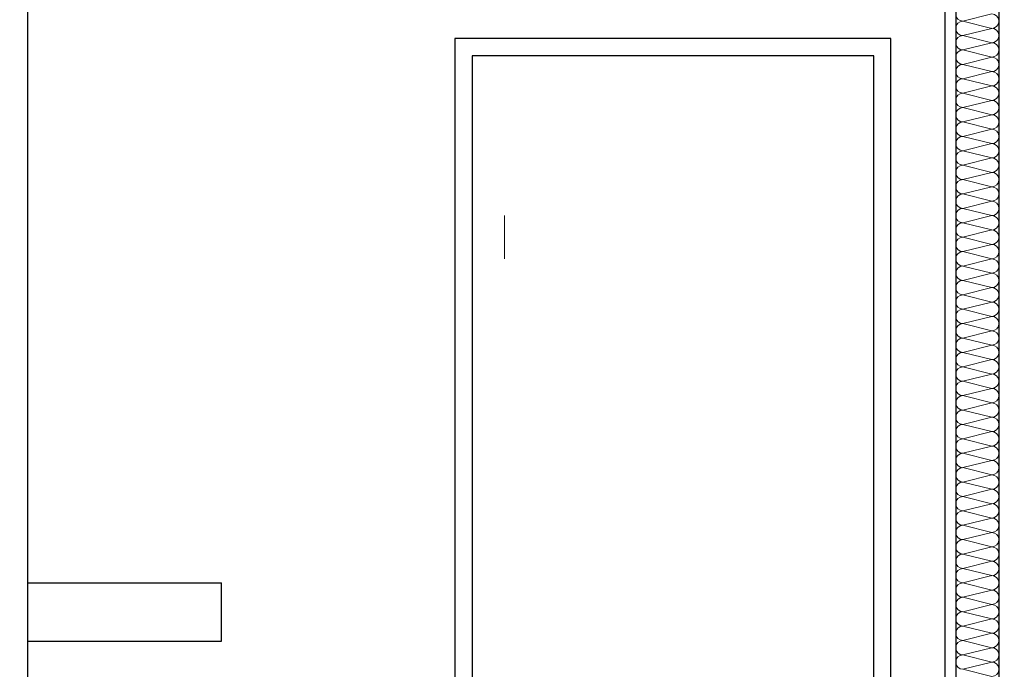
# Model space of a CAD drawing. Header units: metres. Extents: x -12 to 62.3, y -22.2 to 2.8.
# Tile 64 of 214: x 12.8 to 15.1, y -5.2 to -3.7. Entities that reach past the tile are written whole.
import ezdxf

# ---------------------------------------------------------------- set-up
doc = ezdxf.new("R2010")
doc.units = ezdxf.units.M
doc.header["$LTSCALE"] = 20
doc.header["$MEASUREMENT"] = 0
doc.linetypes.add('Raster', pattern=[0.2, 0.1, -0.05, 0, -0.05])
doc.layers.get('0').update_dxf_attribs({"color": 8, "lineweight": 9})
doc.layers.get('Defpoints').update_dxf_attribs({"color": 8, "lineweight": 9})
for name, color, linetype in [('Neubau_A-Installationswände', 8, 'Continuous'), ('Neubau_A-STB Wände', 8, 'Continuous'), ('Neubau_A-TB Wände', 8, 'Continuous'), ('Neubau_C-Sanitär', 8, 'Continuous'), ('Neubau_R-Konstruktionsraster gross', 33, 'Continuous'), ('Neubau_T-Bemaßung', 8, 'Continuous')]:
    doc.layers.add(name, color=color, linetype=linetype)
doc.styles.add('ERSTELLTER_STIL_2', font='arial.ttf')
doc.dimstyles.new('ERSTELLTER_STIL__1', dxfattribs={"dimtxt": 0.0875, "dimasz": 0.059375, "dimexe": 0.18, "dimexo": 0.0625, "dimgap": 0, "dimtad": 1, "dimzin": 0, "dimdsep": 46, "dimtxsty": 'ERSTELLTER_STIL_2', "dimblk": 'ARROWHEAD_6', "dimblk1": 'ARROWHEAD_6', "dimblk2": 'ARROWHEAD_6', "dimcen": 0.09, "dimclrd": 7, "dimclre": 7, "dimclrt": 7, "dimazin": 0, "dimtfac": 1, "dimtdec": 4, "dimtmove": 0, "dimatfit": 3, "dimfxl": 1, "dimtolj": 1, "dimtzin": 0, "dimarcsym": 0})

# ---------------------------------------------------------------- blocks, each defined once
blk = doc.blocks.new('*X369', base_point=(-18420.1572, 0))
at = {"layer": 'Neubau_A-TB Wände', "color": 8, "linetype": 'Continuous', "lineweight": 9}
for p, q in [((-21357.9872, 6.4667), (-21358.0539, 6.45)), ((-21357.9872, 6.4333), (-21358.0539, 6.45)), ((-21357.9872, 6.4333), (-21358.0539, 6.4167)), ((-21357.9872, 6.4), (-21358.0539, 6.4167)), ((-21357.9872, 6.4), (-21358.0539, 6.3833)), ((-21357.9872, 6.3667), (-21358.0539, 6.3833)), ((-21357.9872, 6.3667), (-21358.0539, 6.35)), ((-21357.9872, 6.3333), (-21358.0539, 6.35)), ((-21357.9872, 6.3333), (-21358.0539, 6.3167)), ((-21357.9872, 6.3), (-21358.0539, 6.3167)), ((-21357.9872, 6.3), (-21358.0539, 6.2833)), ((-21357.9872, 6.2667), (-21358.0539, 6.2833)), ((-21357.9872, 6.2667), (-21358.0539, 6.25)), ((-21357.9872, 6.2333), (-21358.0539, 6.25)), ((-21357.9872, 6.2333), (-21358.0539, 6.2167)), ((-21357.9872, 6.2), (-21358.0539, 6.2167)), ((-21357.9872, 6.2), (-21358.0539, 6.1833)), ((-21357.9872, 6.1667), (-21358.0539, 6.1833)), ((-21357.9872, 6.1667), (-21358.0539, 6.15)), ((-21357.9872, 6.1333), (-21358.0539, 6.15)), ((-21357.9872, 6.1333), (-21358.0539, 6.1167)), ((-21357.9872, 6.1), (-21358.0539, 6.1167)), ((-21357.9872, 6.1), (-21358.0539, 6.0833)), ((-21357.9872, 6.0667), (-21358.0539, 6.0833)), ((-21357.9872, 6.0667), (-21358.0539, 6.05)), ((-21357.9872, 6.0333), (-21358.0539, 6.05)), ((-21357.9872, 6.0333), (-21358.0539, 6.0167)), ((-21357.9872, 6), (-21358.0539, 6.0167)), ((-21357.9872, 6), (-21358.0539, 5.9833)), ((-21357.9872, 5.9667), (-21358.0539, 5.9833)), ((-21357.9872, 5.9667), (-21358.0539, 5.95)), ((-21357.9872, 5.9333), (-21358.0539, 5.95)), ((-21357.9872, 5.9333), (-21358.0539, 5.9167)), ((-21357.9872, 5.9), (-21358.0539, 5.9167)), ((-21357.9872, 5.9), (-21358.0539, 5.8833)), ((-21357.9872, 5.8667), (-21358.0539, 5.8833)), ((-21357.9872, 5.8667), (-21358.0539, 5.85)), ((-21357.9872, 5.8333), (-21358.0539, 5.85)), ((-21357.9872, 5.8333), (-21358.0539, 5.8167)), ((-21357.9872, 5.8), (-21358.0539, 5.8167)), ((-21357.9872, 5.8), (-21358.0539, 5.7833)), ((-21357.9872, 5.7667), (-21358.0539, 5.7833)), ((-21357.9872, 5.7667), (-21358.0539, 5.75)), ((-21357.9872, 5.7333), (-21358.0539, 5.75)), ((-21357.9872, 5.7333), (-21358.0539, 5.7167)), ((-21357.9872, 5.7), (-21358.0539, 5.7167)), ((-21357.9872, 5.7), (-21358.0539, 5.6833)), ((-21357.9872, 5.6667), (-21358.0539, 5.6833)), ((-21357.9872, 5.6667), (-21358.0539, 5.65)), ((-21357.9872, 5.6333), (-21358.0539, 5.65)), ((-21357.9872, 5.6333), (-21358.0539, 5.6167)), ((-21357.9872, 5.6), (-21358.0539, 5.6167)), ((-21357.9872, 5.6), (-21358.0539, 5.5833)), ((-21357.9872, 5.5667), (-21358.0539, 5.5833)), ((-21357.9872, 5.5667), (-21358.0539, 5.55)), ((-21357.9872, 5.5333), (-21358.0539, 5.55)), ((-21357.9872, 5.5333), (-21358.0539, 5.5167)), ((-21357.9872, 5.5), (-21358.0539, 5.5167)), ((-21357.9872, 5.5), (-21358.0539, 5.4833)), ((-21357.9872, 5.4667), (-21358.0539, 5.4833)), ((-21357.9872, 5.4667), (-21358.0539, 5.45)), ((-21357.9872, 5.4333), (-21358.0539, 5.45)), ((-21357.9872, 5.4333), (-21358.0539, 5.4167)), ((-21357.9872, 5.4), (-21358.0539, 5.4167)), ((-21357.9872, 5.4), (-21358.0539, 5.3833)), ((-21357.9872, 5.3667), (-21358.0539, 5.3833)), ((-21357.9872, 5.3667), (-21358.0539, 5.35)), ((-21357.9872, 5.3333), (-21358.0539, 5.35)), ((-21357.9872, 5.3333), (-21358.0539, 5.3167)), ((-21357.9872, 5.3), (-21358.0539, 5.3167)), ((-21357.9872, 5.3), (-21358.0539, 5.2833)), ((-21357.9872, 5.2667), (-21358.0539, 5.2833)), ((-21357.9872, 5.2667), (-21358.0539, 5.25)), ((-21357.9872, 5.2333), (-21358.0539, 5.25)), ((-21357.9872, 5.2333), (-21358.0539, 5.2167)), ((-21357.9872, 5.2), (-21358.0539, 5.2167)), ((-21357.9872, 5.2), (-21358.0539, 5.1833)), ((-21357.9872, 5.1667), (-21358.0539, 5.1833)), ((-21357.9872, 5.1667), (-21358.0539, 5.15)), ((-21357.9872, 5.1333), (-21358.0539, 5.15)), ((-21357.9872, 5.1333), (-21358.0539, 5.1167)), ((-21357.9872, 5.1), (-21358.0539, 5.1167)), ((-21357.9872, 5.1), (-21358.0539, 5.0833)), ((-21357.9872, 5.0667), (-21358.0539, 5.0833)), ((-21357.9872, 5.0667), (-21358.0539, 5.05)), ((-21357.9872, 5.0333), (-21358.0539, 5.05)), ((-21357.9872, 5.0333), (-21358.0539, 5.0167)), ((-21357.9872, 5), (-21358.0539, 5.0167)), ((-21357.9872, 5), (-21358.0539, 4.9833)), ((-21357.9872, 4.9667), (-21358.0539, 4.9833)), ((-21357.9872, 4.9667), (-21358.0539, 4.95)), ((-21357.9872, 4.9333), (-21358.0539, 4.95))]:
    blk.add_line(p, q, dxfattribs=at)
for centre, start, end in [((-21358.0539, 6.4667), 180, 270), ((-21357.9872, 6.45), 0, 90), ((-21358.0539, 6.4333), 90, 180), ((-21358.0539, 6.4333), 180, 270), ((-21357.9872, 6.45), 270, 0), ((-21357.9872, 6.4167), 0, 90), ((-21358.0539, 6.4), 90, 180), ((-21357.9872, 6.4167), 270, 0), ((-21358.0539, 6.4), 180, 270), ((-21357.9872, 6.3833), 0, 90), ((-21358.0539, 6.3667), 90, 180), ((-21358.0539, 6.3667), 180, 270), ((-21357.9872, 6.3833), 270, 0), ((-21357.9872, 6.35), 0, 90), ((-21358.0539, 6.3333), 90, 180), ((-21357.9872, 6.35), 270, 0), ((-21358.0539, 6.3333), 180, 270), ((-21358.0539, 6.3), 90, 180), ((-21357.9872, 6.3167), 0, 90), ((-21357.9872, 6.3167), 270, 0), ((-21358.0539, 6.3), 180, 270), ((-21357.9872, 6.2833), 0, 90), ((-21358.0539, 6.2667), 90, 180), ((-21357.9872, 6.2833), 270, 0), ((-21358.0539, 6.2667), 180, 270), ((-21358.0539, 6.2333), 90, 180), ((-21357.9872, 6.25), 0, 90), ((-21357.9872, 6.25), 270, 0), ((-21358.0539, 6.2333), 180, 270), ((-21357.9872, 6.2167), 0, 90), ((-21358.0539, 6.2), 90, 180), ((-21357.9872, 6.2167), 270, 0), ((-21358.0539, 6.2), 180, 270), ((-21358.0539, 6.1667), 90, 180), ((-21357.9872, 6.1833), 0, 90), ((-21357.9872, 6.1833), 270, 0), ((-21358.0539, 6.1667), 180, 270), ((-21357.9872, 6.15), 0, 90), ((-21358.0539, 6.1333), 90, 180), ((-21357.9872, 6.15), 270, 0), ((-21358.0539, 6.1333), 180, 270), ((-21358.0539, 6.1), 90, 180), ((-21357.9872, 6.1167), 0, 90), ((-21357.9872, 6.1167), 270, 0), ((-21358.0539, 6.1), 180, 270), ((-21357.9872, 6.0833), 0, 90), ((-21358.0539, 6.0667), 90, 180), ((-21358.0539, 6.0667), 180, 270), ((-21357.9872, 6.0833), 270, 0), ((-21357.9872, 6.05), 0, 90), ((-21358.0539, 6.0333), 90, 180), ((-21357.9872, 6.05), 270, 0), ((-21358.0539, 6.0333), 180, 270), ((-21357.9872, 6.0167), 0, 90), ((-21358.0539, 6), 90, 180), ((-21358.0539, 6), 180, 270), ((-21357.9872, 6.0167), 270, 0), ((-21357.9872, 5.9833), 0, 90), ((-21358.0539, 5.9667), 90, 180), ((-21357.9872, 5.9833), 270, 0), ((-21358.0539, 5.9667), 180, 270), ((-21357.9872, 5.95), 0, 90), ((-21358.0539, 5.9333), 90, 180), ((-21358.0539, 5.9333), 180, 270), ((-21357.9872, 5.95), 270, 0), ((-21357.9872, 5.9167), 0, 90), ((-21358.0539, 5.9), 90, 180), ((-21357.9872, 5.9167), 270, 0), ((-21358.0539, 5.9), 180, 270), ((-21358.0539, 5.8667), 90, 180), ((-21357.9872, 5.8833), 0, 90), ((-21357.9872, 5.8833), 270, 0), ((-21358.0539, 5.8667), 180, 270), ((-21357.9872, 5.85), 0, 90), ((-21358.0539, 5.8333), 90, 180), ((-21357.9872, 5.85), 270, 0), ((-21358.0539, 5.8333), 180, 270), ((-21358.0539, 5.8), 90, 180), ((-21357.9872, 5.8167), 0, 90), ((-21357.9872, 5.8167), 270, 0), ((-21358.0539, 5.8), 180, 270), ((-21357.9872, 5.7833), 0, 90), ((-21358.0539, 5.7667), 90, 180), ((-21357.9872, 5.7833), 270, 0), ((-21358.0539, 5.7667), 180, 270), ((-21358.0539, 5.7333), 90, 180), ((-21357.9872, 5.75), 0, 90), ((-21357.9872, 5.75), 270, 0), ((-21358.0539, 5.7333), 180, 270), ((-21357.9872, 5.7167), 0, 90), ((-21358.0539, 5.7), 90, 180), ((-21357.9872, 5.7167), 270, 0), ((-21358.0539, 5.7), 180, 270), ((-21358.0539, 5.6667), 90, 180), ((-21357.9872, 5.6833), 0, 90), ((-21357.9872, 5.6833), 270, 0), ((-21358.0539, 5.6667), 180, 270), ((-21357.9872, 5.65), 0, 90), ((-21358.0539, 5.6333), 90, 180), ((-21358.0539, 5.6333), 180, 270), ((-21357.9872, 5.65), 270, 0), ((-21357.9872, 5.6167), 0, 90), ((-21358.0539, 5.6), 90, 180), ((-21357.9872, 5.6167), 270, 0), ((-21358.0539, 5.6), 180, 270), ((-21357.9872, 5.5833), 0, 90), ((-21358.0539, 5.5667), 90, 180), ((-21358.0539, 5.5667), 180, 270), ((-21357.9872, 5.5833), 270, 0), ((-21357.9872, 5.55), 0, 90), ((-21358.0539, 5.5333), 90, 180), ((-21357.9872, 5.55), 270, 0), ((-21358.0539, 5.5333), 180, 270), ((-21357.9872, 5.5167), 0, 90), ((-21358.0539, 5.5), 90, 180), ((-21358.0539, 5.5), 180, 270), ((-21357.9872, 5.5167), 270, 0), ((-21357.9872, 5.4833), 0, 90), ((-21358.0539, 5.4667), 90, 180), ((-21357.9872, 5.4833), 270, 0), ((-21358.0539, 5.4667), 180, 270), ((-21358.0539, 5.4333), 90, 180), ((-21357.9872, 5.45), 0, 90), ((-21357.9872, 5.45), 270, 0), ((-21358.0539, 5.4333), 180, 270), ((-21357.9872, 5.4167), 0, 90), ((-21358.0539, 5.4), 90, 180), ((-21357.9872, 5.4167), 270, 0), ((-21358.0539, 5.4), 180, 270), ((-21358.0539, 5.3667), 90, 180), ((-21357.9872, 5.3833), 0, 90), ((-21357.9872, 5.3833), 270, 0), ((-21358.0539, 5.3667), 180, 270), ((-21357.9872, 5.35), 0, 90), ((-21358.0539, 5.3333), 90, 180), ((-21357.9872, 5.35), 270, 0), ((-21358.0539, 5.3333), 180, 270), ((-21358.0539, 5.3), 90, 180), ((-21357.9872, 5.3167), 0, 90), ((-21357.9872, 5.3167), 270, 0), ((-21358.0539, 5.3), 180, 270), ((-21357.9872, 5.2833), 0, 90), ((-21358.0539, 5.2667), 90, 180), ((-21357.9872, 5.2833), 270, 0), ((-21358.0539, 5.2667), 180, 270), ((-21358.0539, 5.2333), 90, 180), ((-21357.9872, 5.25), 0, 90), ((-21357.9872, 5.25), 270, 0), ((-21358.0539, 5.2333), 180, 270), ((-21357.9872, 5.2167), 0, 90), ((-21358.0539, 5.2), 90, 180), ((-21358.0539, 5.2), 180, 270), ((-21357.9872, 5.2167), 270, 0), ((-21357.9872, 5.1833), 0, 90), ((-21358.0539, 5.1667), 90, 180), ((-21357.9872, 5.1833), 270, 0), ((-21358.0539, 5.1667), 180, 270), ((-21357.9872, 5.15), 0, 90), ((-21358.0539, 5.1333), 90, 180), ((-21358.0539, 5.1333), 180, 270), ((-21357.9872, 5.15), 270, 0), ((-21357.9872, 5.1167), 0, 90), ((-21358.0539, 5.1), 90, 180), ((-21357.9872, 5.1167), 270, 0), ((-21358.0539, 5.1), 180, 270), ((-21357.9872, 5.0833), 0, 90), ((-21358.0539, 5.0667), 90, 180), ((-21358.0539, 5.0667), 180, 270), ((-21357.9872, 5.0833), 270, 0), ((-21357.9872, 5.05), 0, 90), ((-21358.0539, 5.0333), 90, 180), ((-21357.9872, 5.05), 270, 0), ((-21358.0539, 5.0333), 180, 270), ((-21358.0539, 5), 90, 180), ((-21357.9872, 5.0167), 0, 90), ((-21357.9872, 5.0167), 270, 0), ((-21358.0539, 5), 180, 270), ((-21357.9872, 4.9833), 0, 90), ((-21358.0539, 4.9667), 90, 180), ((-21357.9872, 4.9833), 270, 0), ((-21358.0539, 4.9667), 180, 270), ((-21357.9872, 4.95), 0, 90), ((-21357.9872, 4.95), 270, 0)]:
    blk.add_arc(centre, 0.0167, start, end, dxfattribs=at)
blk = doc.blocks.new('ARROWHEAD_6')
at = {"color": 0, "linetype": 'Continuous', "lineweight": 0}
for p, q in [((-0.5, -0.5), (0.5, 0.5)), ((0, 0), (-1, 0))]:
    blk.add_line(p, q, dxfattribs=at)
blk = doc.blocks.new('*D511')
at = {"layer": 'Defpoints', "color": 0, "linetype": 'Continuous', "transparency": 16777216}
for p in [(2.6448, -3.025), (42.69, -3.025), (55.892, -6.025)]:
    blk.add_point(p, dxfattribs=at)
at = {"layer": 'Neubau_T-Bemaßung', "linetype": 'Continuous', "lineweight": -2, "transparency": 16777216}
for p, q in [((42.6275, -3.025), (2.4648, -3.025)), ((2.6448, -3.0844), (2.6448, -4.415)), ((2.6448, -5.9656), (2.6448, -4.642)), ((55.8295, -6.025), (2.4648, -6.025))]:
    blk.add_line(p, q, dxfattribs=at)
at = {"layer": 'Neubau_T-Bemaßung', "linetype": 'Continuous', "lineweight": -2, "transparency": 16777216, "xscale": 0.059375, "yscale": 0.059375, "zscale": 0.059375}
for p, rotation in [((2.6448, -3.025), 90), ((2.6448, -6.025), 270)]:
    blk.add_blockref('ARROWHEAD_6', p, dxfattribs=dict(at, rotation=rotation))
at = {"layer": 'Neubau_T-Bemaßung', "linetype": 'Continuous', "transparency": 16777216, "insert": (2.6448, -4.5285), "char_height": 0.0875, "attachment_point": 5, "rotation": 90, "style": 'ERSTELLTER_STIL_2'}
blk.add_mtext('\\A1;3.00', dxfattribs=at)
blk = doc.blocks.new('*D448')
at = {"layer": 'Defpoints', "color": 0, "linetype": 'Continuous', "transparency": 16777216}
for p in [(2.9948, -2.695), (45.355, -2.695), (45.355, -6.195)]:
    blk.add_point(p, dxfattribs=at)
at = {"layer": 'Neubau_T-Bemaßung', "linetype": 'Continuous', "lineweight": -2, "transparency": 16777216}
for p, q in [((45.2925, -2.695), (2.8148, -2.695)), ((2.9948, -2.7544), (2.9948, -4.335)), ((2.9948, -6.1356), (2.9948, -4.562)), ((45.2925, -6.195), (2.8148, -6.195))]:
    blk.add_line(p, q, dxfattribs=at)
at = {"layer": 'Neubau_T-Bemaßung', "linetype": 'Continuous', "lineweight": -2, "transparency": 16777216, "xscale": 0.059375, "yscale": 0.059375, "zscale": 0.059375}
for p, rotation in [((2.9948, -2.695), 90), ((2.9948, -6.195), 270)]:
    blk.add_blockref('ARROWHEAD_6', p, dxfattribs=dict(at, rotation=rotation))
at = {"layer": 'Neubau_T-Bemaßung', "linetype": 'Continuous', "transparency": 16777216, "insert": (2.9948, -4.4485), "char_height": 0.0875, "attachment_point": 5, "rotation": 90, "style": 'ERSTELLTER_STIL_2'}
blk.add_mtext('\\A1;3.50', dxfattribs=at)
blk = doc.blocks.new('*D423')
at = {"layer": 'Defpoints', "color": 0, "linetype": 'Continuous', "transparency": 16777216}
for p in [(8.7601, -3.025), (42.69, -3.025), (55.892, -6.025)]:
    blk.add_point(p, dxfattribs=at)
at = {"layer": 'Neubau_T-Bemaßung', "linetype": 'Continuous', "lineweight": -2, "transparency": 16777216}
for p, q in [((42.6275, -3.025), (8.5801, -3.025)), ((8.7601, -3.0844), (8.7601, -4.415)), ((8.7601, -5.9656), (8.7601, -4.642)), ((55.8295, -6.025), (8.5801, -6.025))]:
    blk.add_line(p, q, dxfattribs=at)
at = {"layer": 'Neubau_T-Bemaßung', "linetype": 'Continuous', "lineweight": -2, "transparency": 16777216, "xscale": 0.059375, "yscale": 0.059375, "zscale": 0.059375}
for p, rotation in [((8.7601, -3.025), 90), ((8.7601, -6.025), 270)]:
    blk.add_blockref('ARROWHEAD_6', p, dxfattribs=dict(at, rotation=rotation))
at = {"layer": 'Neubau_T-Bemaßung', "linetype": 'Continuous', "transparency": 16777216, "insert": (8.7601, -4.5285), "char_height": 0.0875, "attachment_point": 5, "rotation": 90, "style": 'ERSTELLTER_STIL_2'}
blk.add_mtext('\\A1;3.00', dxfattribs=at)
blk = doc.blocks.new('*D432')
at = {"layer": 'Defpoints', "color": 0, "linetype": 'Continuous', "transparency": 16777216}
for p in [(9.1101, -2.695), (45.355, -2.695), (45.355, -6.195)]:
    blk.add_point(p, dxfattribs=at)
at = {"layer": 'Neubau_T-Bemaßung', "linetype": 'Continuous', "lineweight": -2, "transparency": 16777216}
for p, q in [((45.2925, -2.695), (8.9301, -2.695)), ((9.1101, -2.7544), (9.1101, -4.335)), ((9.1101, -6.1356), (9.1101, -4.562)), ((45.2925, -6.195), (8.9301, -6.195))]:
    blk.add_line(p, q, dxfattribs=at)
at = {"layer": 'Neubau_T-Bemaßung', "linetype": 'Continuous', "lineweight": -2, "transparency": 16777216, "xscale": 0.059375, "yscale": 0.059375, "zscale": 0.059375}
for p, rotation in [((9.1101, -2.695), 90), ((9.1101, -6.195), 270)]:
    blk.add_blockref('ARROWHEAD_6', p, dxfattribs=dict(at, rotation=rotation))
at = {"layer": 'Neubau_T-Bemaßung', "linetype": 'Continuous', "transparency": 16777216, "insert": (9.1101, -4.4485), "char_height": 0.0875, "attachment_point": 5, "rotation": 90, "style": 'ERSTELLTER_STIL_2'}
blk.add_mtext('\\A1;3.50', dxfattribs=at)

msp = doc.modelspace()

# ---------------------------------------------------------------- linework, layer by layer
at = {"layer": 'Neubau_A-Installationswände', "linetype": 'Continuous'}
msp.add_line((12.85, -3.525), (12.85, -6.025), dxfattribs=at)
at = {"layer": 'Neubau_A-STB Wände', "linetype": 'Continuous'}
for p, q in [((14.85, -3.765), (13.84, -3.765)), ((13.84, -3.765), (13.84, -6.025)), ((14.85, -6.025), (14.85, -3.765)), ((14.81, -3.805), (13.88, -3.805)), ((13.88, -3.805), (13.88, -6.025)), ((14.81, -6.025), (14.81, -3.805))]:
    msp.add_line(p, q, dxfattribs=at)
at = {"layer": 'Neubau_A-TB Wände', "linetype": 'Continuous'}
for p, q in [((15, -2.695), (15, -6.195)), ((15.1, -2.695), (15.1, -6.195)), ((14.975, -3.525), (14.975, -6.025))]:
    msp.add_line(p, q, dxfattribs=at)
at = {"layer": 'Neubau_C-Sanitär', "linetype": 'Continuous'}
for p, q in [((12.85, -5.025), (12.8544, -5.025)), ((12.8544, -5.025), (12.865, -5.025)), ((12.865, -5.025), (13.285, -5.025)), ((13.285, -5.025), (13.2956, -5.025)), ((13.2956, -5.025), (13.3, -5.025)), ((13.3, -5.16), (13.3, -5.025)), ((12.85, -5.16), (12.8544, -5.16)), ((12.8544, -5.16), (12.865, -5.16)), ((12.865, -5.16), (13.285, -5.16)), ((13.285, -5.16), (13.2956, -5.16)), ((13.2956, -5.16), (13.3, -5.16))]:
    msp.add_line(p, q, dxfattribs=at)
at = {"layer": 'Neubau_R-Konstruktionsraster gross', "linetype": 'Raster', "lineweight": 9}
msp.add_line((13.955, -1.175), (13.955, -15.175), dxfattribs=at)

# ---------------------------------------------------------------- block references
at = {"layer": 'Neubau_A-TB Wände'}
msp.add_blockref('*X369', (2952.9134, -10.175), dxfattribs=at)

# ---------------------------------------------------------------- dimensions: what is measured, and where the dimension line sits
at = {"layer": 'Neubau_T-Bemaßung', "linetype": 'Continuous'}
for base, p1, p2, picture, middle in [((2.9948, -2.695), (45.355, -6.195), (45.355, -2.695), '*D448', (2.9948, -4.4485)), ((9.1101, -2.695), (45.355, -6.195), (45.355, -2.695), '*D432', (9.1101, -4.4485)), ((2.6448, -3.025), (55.892, -6.025), (42.69, -3.025), '*D511', (2.6448, -4.5285)), ((8.7601, -3.025), (55.892, -6.025), (42.69, -3.025), '*D423', (8.7601, -4.5285))]:
    dim = msp.add_linear_dim(base=base, p1=p1, p2=p2, angle=90, dimstyle='ERSTELLTER_STIL__1', override={"dimclrd": 256, "dimclre": 256, "dimclrt": 256}, dxfattribs=at)
    dim.commit()
    dim.dimension.update_dxf_attribs({"geometry": picture, "text_midpoint": middle, "dimtype": 160, "text_rotation": 90})

doc.saveas('drawing.dxf')
